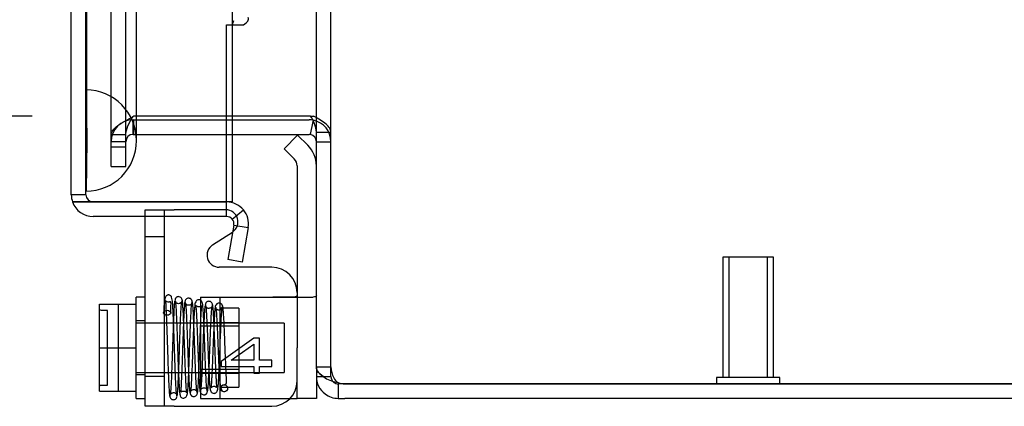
# Model space of a CAD drawing. Header units: inches. Extents: x 1 to 240, y -1 to 159.
# Tile 61 of 77: x 122.67 to 127.53, y 65.13 to 67.04. Entities that reach past the tile are written whole.
import ezdxf
from ezdxf.enums import TextEntityAlignment as Align
from ezdxf.lldxf.tags import DXFTag

# ---------------------------------------------------------------- set-up
doc = ezdxf.new("R2010")
doc.units = ezdxf.units.IN
doc.header["$MEASUREMENT"] = 0
for name, color, linetype in [('COM42667', 7, 'Continuous'), ('COM42780', 7, 'Continuous'), ('COM48601', 7, 'Continuous'), ('COM70220', 7, 'Continuous'), ('COM70726-3', 7, 'Continuous'), ('Default', 7, 'Continuous'), ('SCC19011', 7, 'Continuous'), ('SPR20265', 7, 'Continuous'), ('STD26258', 7, 'Continuous'), ('WAF25035', 7, 'Continuous')]:
    doc.layers.add(name, color=color, linetype=linetype)
doc.styles.add('SEACAD_Times_New_Roman', font='times.ttf')
tags = doc.linetypes.add('HIDDEN2', pattern=[0.1875, 0.125, -0.0625]).pattern_tags.tags
tags[6:7] = [DXFTag(74, 4), DXFTag(75, 0), DXFTag(340, '0'), DXFTag(46, 0.0), DXFTag(50, 0.0), DXFTag(44, 0.0), DXFTag(45, 0.0)]
tags[4:5] = [DXFTag(74, 4), DXFTag(75, 0), DXFTag(340, '0'), DXFTag(46, 0.0), DXFTag(50, 0.0), DXFTag(44, 0.0), DXFTag(45, 0.0)]
doc.dimstyles.new('HAMMOND_(STH_-_240x160)', dxfattribs={"dimtxt": 1, "dimasz": 1.25, "dimexe": 0.5, "dimexo": 0.5, "dimgap": 0.25, "dimtad": 0, "dimtih": 1, "dimtoh": 1, "dimlfac": 0.125, "dimzin": 0, "dimdsep": 46, "dimtxsty": 'SEACAD_Times_New_Roman', "dimblk1": '_SE_FILLED', "dimblk2": '_SE_FILLED', "dimsah": 1, "dimcen": 0.5, "dimadec": 0, "dimazin": 0, "dimtfac": 0.8, "dimtofl": 0, "dimtmove": 0, "dimatfit": 3, "dimfxl": 1, "dimtolj": 1, "dimtzin": 0, "dimarcsym": 0})

# ---------------------------------------------------------------- blocks, each defined once
blk = doc.blocks.new('SE9')
at = {"layer": 'COM42667', "color": 7, "linetype": 'HIDDEN2'}
for p, q in [((123.2847, 66.0676), (123.2847, 66.1011)), ((123.2847, 66.1011), (123.4277, 66.1011)), ((123.3797, 65.1311), (123.3797, 66.1011)), ((123.6832, 66.1011), (123.4277, 66.1011)), ((123.3797, 65.9671), (123.2847, 65.9671)), ((123.822, 65.4678), (123.6602, 65.3527)), ((123.8503, 65.4678), (123.822, 65.4678)), ((123.8503, 65.3585), (123.8503, 65.4678)), ((123.7094, 65.3585), (123.822, 65.4375)), ((123.822, 65.4375), (123.822, 65.3585)), ((123.6602, 65.3527), (123.6602, 65.3279)), ((123.822, 65.3585), (123.7094, 65.3585)), ((123.9102, 65.3585), (123.8503, 65.3585)), ((123.9102, 65.3279), (123.9102, 65.3585)), ((123.6602, 65.3279), (123.822, 65.3279)), ((123.822, 65.3279), (123.822, 65.2943)), ((123.8503, 65.2943), (123.8503, 65.3279)), ((123.8503, 65.3279), (123.9102, 65.3279)), ((123.2847, 65.2796), (123.3797, 65.2796)), ((123.822, 65.2943), (123.8503, 65.2943))]:
    blk.add_line(p, q, dxfattribs=at)
at = {"layer": 'COM42667', "color": 7, "linetype": 'Continuous'}
for p, q in [((123.2847, 65.1311), (123.2847, 66.0676)), ((123.6182, 65.9277), (123.7157, 65.9907)), ((123.9102, 65.8173), (123.6507, 65.8173)), ((123.4277, 65.1311), (123.2847, 65.1311)), ((123.4277, 65.1311), (123.9102, 65.1311))]:
    blk.add_line(p, q, dxfattribs=at)
at = {"layer": 'COM42667', "color": 7, "linetype": 'HIDDEN2'}
blk.add_arc((123.6832, 66.0411), 0.06, 302.8455, 90, dxfattribs=at)
at = {"layer": 'COM42667', "color": 7, "linetype": 'Continuous'}
for centre, radius, start, end in [((123.6507, 65.8773), 0.06, 122.8455, 270), ((123.9102, 65.6923), 0.125, 0, 90), ((123.9102, 65.2561), 0.125, 270, 0)]:
    blk.add_arc(centre, radius, start, end, dxfattribs=at)
at = {"layer": 'COM42780', "color": 7, "linetype": 'Continuous'}
for p, q in [((124.0379, 66.4698), (123.9707, 66.4027)), ((124.0379, 66.4698), (124.0883, 66.4194)), ((123.9707, 66.4027), (124.0211, 66.3523)), ((124.0352, 66.3183), (124.0352, 65.4201)), ((124.0352, 65.1701), (124.0352, 65.4201)), ((124.1302, 65.2766), (124.1302, 65.1701)), ((124.0009, 65.1701), (124.0352, 65.1701)), ((124.1302, 65.1701), (124.0352, 65.1701))]:
    blk.add_line(p, q, dxfattribs=at)
at = {"layer": 'COM42780', "color": 7, "linetype": 'HIDDEN2'}
for p, q in [((124.0362, 66.2848), (124.0352, 66.2848)), ((124.0362, 66.2848), (124.0362, 66.225)), ((124.0362, 66.225), (124.0352, 66.225)), ((124.0362, 66.225), (124.0362, 66.1967)), ((124.0362, 66.1967), (124.0352, 66.1967)), ((124.0362, 66.1967), (124.0362, 66.0348)), ((124.0362, 66.0841), (124.0352, 66.0841)), ((124.0362, 66.0348), (124.0352, 66.0348)), ((123.5582, 65.6701), (123.5582, 65.1701)), ((123.5582, 65.6701), (123.6446, 65.6701)), ((123.6446, 65.6701), (123.6987, 65.6703)), ((123.6446, 65.6701), (124.1147, 65.6701)), ((123.6532, 65.6701), (123.6532, 65.1701)), ((123.7482, 65.6151), (123.6532, 65.6151)), ((123.7482, 65.6151), (123.7482, 65.2251)), ((123.5582, 65.5451), (123.7482, 65.5451)), ((123.7482, 65.5266), (123.5582, 65.5266)), ((123.5582, 65.3136), (123.7482, 65.3136)), ((123.5582, 65.2951), (123.7482, 65.2951)), ((123.6532, 65.2251), (123.7482, 65.2251)), ((123.5582, 65.1701), (123.6987, 65.1701)), ((123.6987, 65.1701), (123.988, 65.1701)), ((123.988, 65.1701), (124.0009, 65.1701))]:
    blk.add_line(p, q, dxfattribs=at)
at = {"layer": 'COM42780', "color": 7, "linetype": 'Continuous'}
for radius in [0.143, 0.048]:
    blk.add_arc((123.9872, 66.3183), radius, 0, 45, dxfattribs=at)
at = {"layer": 'COM42780', "color": 7, "linetype": 'HIDDEN2'}
blk.add_ellipse((123.0299, 65.9201), major_axis=(14.3225, 0), ratio=0.017455, start_param=-1.524085, end_param=-1.503851, dxfattribs=at)
for points, knots in [([(123.988, 65.6706), (123.9944, 65.6706), (124.0005, 65.6707), (124.012, 65.6711), (124.0173, 65.6715), (124.026, 65.6726), (124.0294, 65.6734), (124.034, 65.6756), (124.0352, 65.677), (124.0352, 65.6786)], [0, 0, 0, 0, 0.25, 0.25, 0.5, 0.5, 0.75, 0.75, 1, 1, 1, 1]), ([(124.1302, 65.6786), (124.1302, 65.6756), (124.1289, 65.6735), (124.1238, 65.6707), (124.1199, 65.6701), (124.1147, 65.6701)], [0, 0, 0, 0, 0.5, 0.5, 1, 1, 1, 1])]:
    blk.add_open_spline(points, degree=3, knots=knots, dxfattribs=at)
at = {"layer": 'COM48601', "color": 7, "linetype": 'HIDDEN2'}
for p, q in [((123.7152, 93.777), (123.7152, 66.5632)), ((122.9922, 66.1756), (122.9922, 66.5751)), ((123.7152, 66.5451), (123.7152, 66.4731)), ((122.9922, 66.1756), (122.9202, 66.1756))]:
    blk.add_line(p, q, dxfattribs=at)
at = {"layer": 'COM48601', "color": 7, "linetype": 'Continuous'}
for p, q in [((122.9202, 66.1756), (122.9202, 86.9684)), ((123.6872, 66.1396), (123.6872, 67.0146)), ((123.6872, 67.0146), (123.7148, 67.0146)), ((123.7148, 67.0146), (123.7699, 67.0146)), ((123.7152, 66.5632), (123.7152, 66.5451)), ((123.7152, 66.4731), (123.7152, 66.1396)), ((122.9264, 66.1396), (123.0282, 66.1396)), ((123.0282, 66.1396), (122.9264, 66.1396)), ((123.6872, 66.1396), (123.0282, 66.1396)), ((123.0282, 66.1396), (123.6872, 66.1396)), ((123.7152, 66.1396), (123.6872, 66.1396)), ((123.6872, 66.0676), (123.6872, 66.1396)), ((123.7148, 66.0547), (123.7699, 66.101)), ((123.6872, 66.0676), (123.0282, 66.0676)), ((123.7226, 66.0253), (123.6927, 65.8553)), ((123.7226, 66.0253), (123.7936, 66.0128)), ((123.7936, 66.0128), (123.7636, 65.8428)), ((123.7636, 65.8428), (123.6927, 65.8553))]:
    blk.add_line(p, q, dxfattribs=at)
for centre, radius, start, end in [((123.6697, 67.0433), 0.0534, 327.5781, 351.6598), ((123.0282, 66.1756), 0.108, 180, 199.4712), ((123.0282, 66.1756), 0.108, 199.4712, 270), ((123.6872, 66.0316), 0.108, 40, 90), ((123.6872, 66.0316), 0.108, 350.0001, 39.9999), ((123.6872, 66.0316), 0.036, 40, 90), ((123.6872, 66.0316), 0.036, 350, 40)]:
    blk.add_arc(centre, radius, start, end, dxfattribs=at)
at = {"layer": 'COM48601', "color": 7, "linetype": 'HIDDEN2'}
blk.add_arc((123.0282, 66.1756), 0.036, 180, 270, dxfattribs=at)
at = {"layer": 'COM48601', "color": 7, "linetype": 'Continuous'}
blk.add_ellipse((123.0282, 66.1756), major_axis=(0.108, 0), ratio=0.997813, start_param=3.141593, end_param=3.48143, dxfattribs=at)
at = {"layer": 'COM48601', "color": 7, "linetype": 'HIDDEN2'}
blk.add_ellipse((123.0282, 66.1756), major_axis=(0.036, 0), ratio=0.997813, start_param=3.141593, end_param=4.712389, dxfattribs=at)
at = {"layer": 'COM48601', "color": 7, "linetype": 'Continuous'}
blk.add_open_spline([(123.7699, 67.0146), (123.78, 67.0206), (123.7875, 67.0265), (123.7956, 67.0383), (123.7963, 67.0442), (123.7936, 67.0501)], degree=3, knots=[0, 0, 0, 0, 0.5, 0.5, 1, 1, 1, 1], dxfattribs=at)
at = {"layer": 'COM70220', "color": 7, "linetype": 'HIDDEN2'}
for p, q in [((122.9922, 66.6926), (122.9922, 93.6476)), ((122.9932, 66.6926), (122.9932, 93.6476)), ((122.9942, 66.6926), (122.9942, 93.6476)), ((122.9962, 66.6926), (122.9962, 93.6476)), ((123.2422, 66.6926), (123.2422, 93.6476)), ((122.9922, 66.5751), (122.9922, 66.6926)), ((122.9932, 66.1936), (122.9932, 66.6926)), ((122.9932, 66.6916), (122.9942, 66.6916)), ((122.9942, 66.1936), (122.9942, 66.6926)), ((122.9942, 66.6916), (122.9962, 66.4426)), ((122.9962, 66.4426), (122.9962, 66.6926)), ((123.2422, 66.4426), (123.2422, 66.6926)), ((122.9962, 66.4426), (122.9942, 66.1936)), ((122.9942, 66.1936), (122.9932, 66.1936))]:
    blk.add_line(p, q, dxfattribs=at)
for start, end in [(0, 90), (270, 0)]:
    blk.add_arc((122.9922, 66.4426), 0.25, start, end, dxfattribs=at)
at = {"layer": 'COM70726-3', "color": 7, "linetype": 'HIDDEN2'}
for p, q in [((124.2022, 65.3251), (124.2022, 95.015)), ((123.1172, 66.4568), (123.1172, 93.8833)), ((123.1892, 66.4568), (123.1892, 93.8833)), ((123.2272, 66.5632), (123.2252, 66.5612)), ((123.6872, 66.5632), (123.2272, 66.5632)), ((124.1016, 66.5632), (124.1163, 66.5632)), ((123.2252, 66.5451), (123.2272, 66.5451)), ((123.2252, 66.4731), (123.2252, 66.5451)), ((123.2272, 66.5451), (123.2272, 66.4731)), ((123.2272, 66.5451), (123.6872, 66.5451)), ((124.1151, 66.5371), (124.1163, 66.5428)), ((123.1892, 66.4702), (123.1172, 66.4702)), ((123.2252, 66.4731), (123.2272, 66.4731)), ((123.2272, 66.4731), (123.6872, 66.4731)), ((124.1302, 66.4841), (124.2022, 66.4841)), ((123.1172, 66.4118), (123.1172, 66.4568)), ((123.1892, 66.4371), (123.1172, 66.4371)), ((123.1892, 66.4118), (123.1892, 66.4568)), ((124.1302, 66.4371), (124.2022, 66.4371)), ((123.1172, 66.3919), (123.1172, 66.4118)), ((123.1172, 66.4118), (123.1892, 66.4118)), ((123.1172, 66.3151), (123.1172, 66.3919)), ((123.1892, 66.3919), (123.1892, 66.4118)), ((123.1892, 66.3151), (123.1892, 66.3919)), ((123.1172, 66.3151), (123.1892, 66.3151)), ((124.1302, 65.3251), (124.2022, 65.3251)), ((124.2022, 65.2781), (124.2022, 65.3251)), ((124.1643, 65.2781), (124.2022, 65.2781))]:
    blk.add_line(p, q, dxfattribs=at)
at = {"layer": 'COM70726-3', "color": 7, "linetype": 'Continuous'}
for p, q in [((124.1302, 65.3251), (124.1302, 67.661)), ((124.0942, 66.5632), (123.6872, 66.5632)), ((124.1016, 66.5632), (124.0942, 66.5632)), ((123.6872, 66.5451), (124.0942, 66.5451)), ((124.1016, 66.4723), (124.1151, 66.5371)), ((123.6872, 66.4731), (124.0942, 66.4731)), ((124.1302, 65.3251), (124.1302, 65.2781)), ((124.1302, 65.2781), (124.1643, 65.2781)), ((124.2382, 65.2421), (124.2382, 65.1701)), ((124.2715, 65.2421), (124.2382, 65.2421)), ((124.2715, 65.2422), (132.0222, 65.2422)), ((132.0222, 65.2421), (124.2715, 65.2421)), ((124.2382, 65.1701), (124.2715, 65.1701)), ((132.0222, 65.1701), (124.2715, 65.1701))]:
    blk.add_line(p, q, dxfattribs=at)
for centre, radius, start, end in [((123.9794, 66.4742), 0.1511, 3.7357, 36.0605), ((124.0942, 66.4371), 0.108, 78.1804, 90), ((124.0942, 66.4371), 0.036, 78.1804, 90), ((124.0942, 66.4371), 0.036, 0.0001, 78.1803), ((124.2382, 65.2781), 0.108, 180, 233.0094), ((124.2652, 65.4236), 0.1777, 238.8374, 261.2659), ((124.2382, 65.2781), 0.036, 233.0094, 270), ((124.2715, 65.3422), 0.1, 250.5543, 270), ((124.2382, 65.2781), 0.108, 233.0094, 270)]:
    blk.add_arc(centre, radius, start, end, dxfattribs=at)
at = {"layer": 'COM70726-3', "color": 7, "linetype": 'HIDDEN2'}
for centre, radius, start, end in [((123.2252, 66.4371), 0.108, 90, 180), ((124.0942, 66.4371), 0.108, 0, 78.1804), ((123.2252, 66.4371), 0.036, 90, 180), ((124.3214, 65.3282), 0.1193, 181.5142, 208.4277), ((124.2382, 65.2781), 0.036, 180, 233.0094), ((124.2654, 65.2946), 0.0541, 205.3564, 239.7725)]:
    blk.add_arc(centre, radius, start, end, dxfattribs=at)
for points, knots in [([(123.1172, 66.4702), (123.1172, 66.4778), (123.12, 66.4854), (123.1308, 66.5005), (123.1388, 66.5081), (123.1588, 66.5233), (123.1708, 66.5309), (123.1969, 66.546), (123.2111, 66.5536), (123.2252, 66.5612)], [0, 0, 0, 0, 0.25, 0.25, 0.5, 0.5, 0.75, 0.75, 1, 1, 1, 1]), ([(123.1892, 66.4702), (123.1892, 66.4854), (123.1931, 66.5005), (123.2064, 66.5309), (123.2158, 66.546), (123.2252, 66.5612)], [0, 0, 0, 0, 0.5, 0.5, 1, 1, 1, 1]), ([(124.2022, 66.4841), (124.2022, 66.4907), (124.2001, 66.4973), (124.1919, 66.5105), (124.1858, 66.517), (124.1703, 66.5302), (124.1609, 66.5368), (124.1399, 66.55), (124.1283, 66.5566), (124.1163, 66.5632)], [0, 0, 0, 0, 0.25, 0.25, 0.5, 0.5, 0.75, 0.75, 1, 1, 1, 1]), ([(124.1302, 65.3251), (124.1302, 65.3162), (124.1341, 65.3072), (124.149, 65.2893), (124.1599, 65.2804), (124.1732, 65.2715)], [0, 0, 0, 0, 0.5, 0.5, 1, 1, 1, 1])]:
    blk.add_open_spline(points, degree=3, knots=knots, dxfattribs=at)
at = {"layer": 'COM70726-3', "color": 7, "linetype": 'Continuous'}
blk.add_open_spline([(124.1732, 65.2715), (124.1599, 65.2804), (124.149, 65.2893), (124.1341, 65.3072), (124.1302, 65.3162), (124.1302, 65.3251)], degree=3, knots=[0, 0, 0, 0, 0.5, 0.5, 1, 1, 1, 1], dxfattribs=at)
at = {"layer": 'SCC19011', "color": 7, "linetype": 'Continuous'}
for p, q in [((123.0587, 65.6351), (123.2397, 65.6351)), ((123.0587, 65.4201), (123.0587, 65.6351)), ((123.0587, 65.4201), (123.2397, 65.4201)), ((123.0587, 65.2051), (123.0587, 65.4201)), ((123.0587, 65.2051), (123.2397, 65.2051))]:
    blk.add_line(p, q, dxfattribs=at)
at = {"layer": 'SCC19011', "color": 7, "linetype": 'HIDDEN2'}
for p, q in [((123.0987, 65.6045), (123.0687, 65.6045)), ((123.0987, 65.2357), (123.0987, 65.6045)), ((123.1537, 65.2051), (123.1537, 65.6351)), ((123.9717, 65.5421), (123.2397, 65.5421)), ((123.9717, 65.5421), (123.9717, 65.2981)), ((123.2397, 65.2981), (123.9717, 65.2981)), ((123.0687, 65.2357), (123.0987, 65.2357))]:
    blk.add_line(p, q, dxfattribs=at)
for points in [[(123.0687, 65.6045), (123.066, 65.6045), (123.0634, 65.6056), (123.0598, 65.6093), (123.0587, 65.612), (123.0587, 65.6146)], [(123.0587, 65.2255), (123.0587, 65.2282), (123.0598, 65.2308), (123.0634, 65.2346), (123.066, 65.2357), (123.0687, 65.2357)]]:
    blk.add_open_spline(points, degree=3, knots=[0, 0, 0, 0, 0.5, 0.5, 1, 1, 1, 1], dxfattribs=at)
at = {"layer": 'SPR20265', "color": 7, "linetype": 'HIDDEN2'}
blk.add_circle((123.6747, 65.2201), 0.0175, dxfattribs=at)
blk.add_ellipse((123.3934, 65.5926), major_axis=(-0.0175, 0), ratio=0.707107, dxfattribs=at)
for points, knots in [([(123.4416, 65.1829), (123.441, 65.1851), (123.4399, 65.1893), (123.4381, 65.2105), (123.4365, 65.2383), (123.435, 65.2705), (123.4337, 65.3044), (123.4321, 65.3466), (123.4306, 65.3938), (123.4289, 65.443), (123.4275, 65.4874), (123.4258, 65.5336), (123.4238, 65.5831), (123.4219, 65.6203), (123.4202, 65.6433), (123.4188, 65.6585), (123.4157, 65.669), (123.415, 65.6734), (123.4085, 65.6784), (123.404, 65.6803), (123.3994, 65.6807), (123.3949, 65.6799), (123.3904, 65.6778), (123.3855, 65.6719), (123.3813, 65.6585), (123.3781, 65.6335), (123.3767, 65.6091), (123.376, 65.593)], [0, 0, 0, 0, 0.058886, 0.113754, 0.164586, 0.211327, 0.253958, 0.292457, 0.356882, 0.40463, 0.446661, 0.498039, 0.559019, 0.629755, 0.667415, 0.700106, 0.748724, 0.77491, 0.780813, 0.787745, 0.796421, 0.802106, 0.810897, 0.838544, 0.879537, 0.933478, 1, 1, 1, 1]), ([(123.4109, 65.5922), (123.4117, 65.6065), (123.4126, 65.6275), (123.4127, 65.6434), (123.4105, 65.6474), (123.407, 65.6466), (123.4016, 65.6454), (123.3951, 65.6457), (123.3907, 65.648), (123.3887, 65.6495), (123.3859, 65.652), (123.3854, 65.6522), (123.3856, 65.645), (123.3866, 65.6301), (123.3878, 65.6074), (123.3894, 65.5715), (123.3912, 65.5244), (123.3927, 65.4803), (123.3941, 65.4369), (123.3958, 65.3879), (123.3973, 65.3407), (123.3989, 65.299), (123.4002, 65.2659), (123.4017, 65.2345), (123.4032, 65.2075), (123.405, 65.1867), (123.4061, 65.1824), (123.4068, 65.1801)], [0, 0, 0, 0, 0.068755, 0.122063, 0.160475, 0.184858, 0.19218, 0.20504, 0.211292, 0.21409, 0.217964, 0.246599, 0.29792, 0.332351, 0.36993, 0.438399, 0.497716, 0.547673, 0.588909, 0.638859, 0.704906, 0.744034, 0.787187, 0.834371, 0.885581, 0.940789, 1, 1, 1, 1]), ([(123.4307, 65.6523), (123.4299, 65.6478), (123.4283, 65.6317), (123.4262, 65.5947), (123.4244, 65.5521), (123.4228, 65.51), (123.4214, 65.4716), (123.4203, 65.4392), (123.4194, 65.4121), (123.4186, 65.3862), (123.4176, 65.3568), (123.4163, 65.322), (123.4149, 65.2836), (123.4132, 65.2448), (123.4113, 65.2103), (123.4099, 65.1945), (123.4092, 65.1899)], [0.0973841, 0.0973841, 0.0973841, 0.0973841, 0.185449, 0.2641987, 0.3336814, 0.3938522, 0.4447346, 0.486325, 0.5186306, 0.547929, 0.5858766, 0.6327184, 0.688461, 0.7530945, 0.8265759, 0.9088675, 0.9088675, 0.9088675, 0.9088675]), ([(123.4686, 65.6513), (123.4682, 65.6549), (123.4673, 65.6606), (123.4615, 65.6684), (123.4542, 65.6721), (123.4473, 65.6727), (123.4415, 65.6708), (123.4379, 65.668), (123.4357, 65.6656), (123.4341, 65.663), (123.433, 65.6603), (123.4324, 65.6575), (123.4324, 65.656), (123.4324, 65.6551)], [0, 0, 0, 0, 0.188415, 0.363228, 0.51473, 0.638547, 0.747394, 0.797104, 0.843325, 0.886161, 0.926011, 0.96361, 1, 1, 1, 1]), ([(123.4331, 65.6525), (123.4337, 65.6499), (123.4345, 65.6454), (123.4364, 65.6247), (123.4384, 65.5888), (123.4406, 65.5354), (123.4425, 65.483), (123.4441, 65.4369), (123.4454, 65.3992), (123.4465, 65.3669), (123.4476, 65.3355), (123.4489, 65.3021), (123.4504, 65.2675), (123.4521, 65.2347), (123.4539, 65.2088), (123.4556, 65.1923), (123.4583, 65.1828), (123.4598, 65.1784), (123.4674, 65.172), (123.4753, 65.1707), (123.4832, 65.1735), (123.4901, 65.1801), (123.4933, 65.1897), (123.495, 65.2028), (123.4972, 65.2303), (123.4991, 65.2703), (123.5009, 65.3127), (123.5024, 65.3544), (123.5042, 65.4053), (123.5062, 65.4633), (123.5084, 65.5247), (123.5109, 65.5825), (123.513, 65.6196), (123.5149, 65.6392), (123.5158, 65.643), (123.5164, 65.645)], [0, 0, 0, 0, 0.030535, 0.059405, 0.111974, 0.15791, 0.197235, 0.229914, 0.255949, 0.276523, 0.299074, 0.324905, 0.354038, 0.386523, 0.421968, 0.452322, 0.474601, 0.488811, 0.496452, 0.508992, 0.518013, 0.527439, 0.546664, 0.567186, 0.610887, 0.658299, 0.685271, 0.716798, 0.752855, 0.793424, 0.83844, 0.887864, 0.941665, 0.970292, 1, 1, 1, 1]), ([(123.4674, 65.6551), (123.4673, 65.6537), (123.4671, 65.6512), (123.4656, 65.6472), (123.4634, 65.6437), (123.4603, 65.6409), (123.4569, 65.6389), (123.4523, 65.6374), (123.4466, 65.6373), (123.4404, 65.6396), (123.4359, 65.6436), (123.4336, 65.6483), (123.4336, 65.6502), (123.4336, 65.6513)], [0, 0, 0, 0, 0.057828, 0.117981, 0.179096, 0.239678, 0.298465, 0.35472, 0.462169, 0.58034, 0.709431, 0.848684, 1, 1, 1, 1]), ([(123.444, 65.1867), (123.4448, 65.1917), (123.4462, 65.208), (123.4481, 65.2434), (123.4498, 65.2828), (123.4513, 65.3216), (123.4526, 65.3567), (123.4536, 65.3861), (123.4544, 65.4121), (123.4553, 65.4391), (123.4564, 65.4715), (123.4578, 65.5096), (123.4593, 65.5512), (123.4611, 65.5928), (123.4632, 65.6287), (123.4646, 65.6438), (123.4654, 65.6479)], [0.0927332, 0.0927332, 0.0927332, 0.0927332, 0.1761712, 0.2504479, 0.3156064, 0.371681, 0.418724, 0.4567876, 0.486152, 0.5185085, 0.5601176, 0.6109353, 0.6708861, 0.7398977, 0.8178183, 0.9045709, 0.9045709, 0.9045709, 0.9045709]), ([(123.4815, 65.6477), (123.4809, 65.6455), (123.48, 65.6416), (123.4782, 65.6222), (123.4761, 65.5873), (123.4739, 65.536), (123.472, 65.4848), (123.4704, 65.4395), (123.4691, 65.4024), (123.468, 65.3702), (123.4668, 65.339), (123.4656, 65.3057), (123.4642, 65.2717), (123.4627, 65.2398), (123.4614, 65.2158), (123.4602, 65.203), (123.4609, 65.1998), (123.4612, 65.2006), (123.469, 65.2062), (123.4776, 65.2069), (123.4846, 65.2039), (123.489, 65.2002), (123.4892, 65.2013), (123.4885, 65.2116), (123.4873, 65.2303), (123.4858, 65.2581), (123.4846, 65.2852), (123.4832, 65.3193), (123.4817, 65.3619), (123.4799, 65.4132), (123.478, 65.4713), (123.4758, 65.5322), (123.4734, 65.5901), (123.4713, 65.6271), (123.4694, 65.6478), (123.4686, 65.6524), (123.468, 65.6549)], [0, 0, 0, 0, 0.030222, 0.058813, 0.11093, 0.156534, 0.195616, 0.228164, 0.254139, 0.274705, 0.297423, 0.323615, 0.353246, 0.386243, 0.422024, 0.452049, 0.473417, 0.486403, 0.493845, 0.506089, 0.514063, 0.522411, 0.54085, 0.561347, 0.605177, 0.628563, 0.653039, 0.68107, 0.713444, 0.750156, 0.791241, 0.836734, 0.88662, 0.940966, 0.969918, 1, 1, 1, 1]), ([(123.5171, 65.6473), (123.517, 65.6487), (123.5168, 65.6513), (123.5153, 65.6552), (123.513, 65.6587), (123.5099, 65.6615), (123.5064, 65.6634), (123.5016, 65.6648), (123.4957, 65.6646), (123.4893, 65.6617), (123.4843, 65.6566), (123.4815, 65.6502), (123.481, 65.6465), (123.4808, 65.6443)], [0, 0, 0, 0, 0.057064, 0.117028, 0.178564, 0.240253, 0.300887, 0.359706, 0.473677, 0.597633, 0.728878, 0.863282, 1, 1, 1, 1]), ([(123.5158, 65.6443), (123.5157, 65.6419), (123.5152, 65.6382), (123.51, 65.6321), (123.5031, 65.6294), (123.4964, 65.6295), (123.4901, 65.632), (123.4853, 65.6365), (123.483, 65.6411), (123.4822, 65.6448), (123.4821, 65.6464), (123.4821, 65.6473)], [0, 0, 0, 0, 0.185334, 0.353361, 0.498143, 0.618697, 0.730532, 0.833218, 0.922973, 0.962918, 1, 1, 1, 1]), ([(123.4823, 65.644), (123.4829, 65.6439), (123.4842, 65.6418), (123.4863, 65.6197), (123.4883, 65.5845), (123.4901, 65.5443), (123.4917, 65.504), (123.493, 65.4673), (123.4941, 65.4363), (123.495, 65.4105), (123.4959, 65.3859), (123.4969, 65.3582), (123.4981, 65.3254), (123.4996, 65.2891), (123.5013, 65.2521), (123.5033, 65.2196), (123.5054, 65.1979), (123.5068, 65.1954), (123.5075, 65.195)], [0.0263062, 0.0263062, 0.0263062, 0.0263062, 0.0964144, 0.1837941, 0.2621751, 0.3314697, 0.3916489, 0.4426991, 0.4846088, 0.5173425, 0.5463997, 0.5840634, 0.630763, 0.6865267, 0.7513324, 0.8251609, 0.9080575, 0.9827694, 0.9827694, 0.9827694, 0.9827694]), ([(123.5911, 65.2076), (123.5905, 65.2101), (123.5896, 65.2146), (123.5878, 65.2349), (123.5857, 65.2702), (123.5834, 65.321), (123.5815, 65.3708), (123.5799, 65.4139), (123.5786, 65.449), (123.5775, 65.4793), (123.5764, 65.509), (123.5751, 65.5405), (123.5736, 65.5725), (123.5718, 65.6024), (123.57, 65.6248), (123.5682, 65.6388), (123.5656, 65.6467), (123.5634, 65.6513), (123.5546, 65.6574), (123.5436, 65.6574), (123.5294, 65.6433), (123.5301, 65.6269), (123.5266, 65.5949), (123.5249, 65.5556), (123.5232, 65.5139), (123.5216, 65.4731), (123.5198, 65.424), (123.5178, 65.3685), (123.5156, 65.3105), (123.5132, 65.2559), (123.5111, 65.2219), (123.5092, 65.2039), (123.5084, 65.2005), (123.5078, 65.1987)], [0, 0, 0, 0, 0.030201, 0.058768, 0.1108, 0.156226, 0.194981, 0.227009, 0.252235, 0.272673, 0.295591, 0.321665, 0.350958, 0.383519, 0.418097, 0.446454, 0.467135, 0.480122, 0.488714, 0.50385, 0.523249, 0.563385, 0.607116, 0.65456, 0.682023, 0.713983, 0.750415, 0.791329, 0.836739, 0.886604, 0.940955, 0.969916, 1, 1, 1, 1]), ([(123.542, 65.1998), (123.5414, 65.2), (123.5402, 65.2021), (123.5382, 65.2222), (123.5363, 65.2537), (123.5346, 65.29), (123.5331, 65.3258), (123.5319, 65.3584), (123.5309, 65.3859), (123.53, 65.4105), (123.5291, 65.4363), (123.528, 65.4674), (123.5267, 65.5044), (123.5251, 65.5451), (123.5232, 65.5861), (123.5211, 65.6224), (123.5189, 65.6462), (123.5175, 65.6487), (123.5168, 65.6489)], [0.0214583, 0.0214583, 0.0214583, 0.0214583, 0.0900776, 0.171679, 0.2446441, 0.3089055, 0.3643544, 0.4108884, 0.4484727, 0.4774941, 0.5102117, 0.5521498, 0.6033253, 0.663792, 0.7336191, 0.8128873, 0.901623, 0.9779387, 0.9779387, 0.9779387, 0.9779387]), ([(123.6181, 65.6302), (123.6177, 65.6334), (123.6168, 65.6389), (123.611, 65.646), (123.6037, 65.6492), (123.5967, 65.6495), (123.5902, 65.647), (123.5852, 65.6426), (123.5823, 65.637), (123.582, 65.6335), (123.5818, 65.6316)], [0, 0, 0, 0, 0.159811, 0.317961, 0.462729, 0.589122, 0.709493, 0.821101, 0.918775, 1, 1, 1, 1]), ([(123.6667, 65.6236), (123.6667, 65.6245), (123.6667, 65.626), (123.6662, 65.6287), (123.6651, 65.6315), (123.6635, 65.6341), (123.6613, 65.6365), (123.6586, 65.6385), (123.6555, 65.64), (123.6509, 65.641), (123.6448, 65.6404), (123.6375, 65.6363), (123.6316, 65.628), (123.6307, 65.6219), (123.6302, 65.618)], [0, 0, 0, 0, 0.03766, 0.074985, 0.113343, 0.153894, 0.197472, 0.244568, 0.295414, 0.35009, 0.473116, 0.626338, 0.805115, 1, 1, 1, 1]), ([(123.5427, 65.1959), (123.5433, 65.1978), (123.5441, 65.2014), (123.546, 65.2192), (123.548, 65.2511), (123.5502, 65.2997), (123.5521, 65.3483), (123.5537, 65.3918), (123.555, 65.4278), (123.5561, 65.4586), (123.5572, 65.4883), (123.5584, 65.52), (123.5598, 65.553), (123.5612, 65.5843), (123.5627, 65.6093), (123.5638, 65.624), (123.5639, 65.6288), (123.5629, 65.6281), (123.5606, 65.6259), (123.5559, 65.6227), (123.5497, 65.6214), (123.5422, 65.6231), (123.5379, 65.626), (123.5342, 65.6295), (123.5359, 65.6223), (123.5369, 65.6007), (123.5391, 65.5638), (123.5408, 65.5241), (123.5423, 65.4848), (123.5441, 65.4369), (123.5461, 65.3822), (123.5483, 65.3241), (123.5507, 65.2688), (123.5529, 65.2324), (123.5547, 65.2122), (123.5556, 65.2076), (123.5562, 65.2051)], [0, 0, 0, 0, 0.030563, 0.059462, 0.112122, 0.158231, 0.19786, 0.231012, 0.257723, 0.278578, 0.30082, 0.326606, 0.355864, 0.388533, 0.424473, 0.456436, 0.479543, 0.49409, 0.498395, 0.50165, 0.512269, 0.519777, 0.527789, 0.536297, 0.565706, 0.609329, 0.656857, 0.684377, 0.716297, 0.752613, 0.793333, 0.838416, 0.887856, 0.941654, 0.970281, 1, 1, 1, 1]), ([(123.5802, 65.6261), (123.5794, 65.6213), (123.578, 65.6061), (123.576, 65.5738), (123.5743, 65.5377), (123.5728, 65.5025), (123.5716, 65.471), (123.5706, 65.4446), (123.5697, 65.4212), (123.5688, 65.3968), (123.5677, 65.3676), (123.5664, 65.3332), (123.5648, 65.2959), (123.563, 65.2591), (123.561, 65.2275), (123.5596, 65.2143), (123.5589, 65.211)], [0.0919733, 0.0919733, 0.0919733, 0.0919733, 0.1749173, 0.2487968, 0.3136529, 0.3694659, 0.4162057, 0.4538991, 0.4829799, 0.5157574, 0.5577116, 0.6087994, 0.6689953, 0.7382724, 0.8165868, 0.9038254, 0.9038254, 0.9038254, 0.9038254]), ([(123.5826, 65.6299), (123.5831, 65.6287), (123.584, 65.6264), (123.5858, 65.6111), (123.5878, 65.5823), (123.5901, 65.5369), (123.592, 65.4912), (123.5935, 65.4504), (123.5948, 65.4165), (123.596, 65.3868), (123.5971, 65.3572), (123.5984, 65.3248), (123.6, 65.2906), (123.6018, 65.2576), (123.6037, 65.2315), (123.6057, 65.2149), (123.608, 65.2061), (123.6102, 65.2019), (123.6133, 65.1988), (123.6182, 65.1956), (123.624, 65.1943), (123.6314, 65.1958), (123.6381, 65.2003), (123.6419, 65.2074), (123.6441, 65.2174), (123.6466, 65.2399), (123.6485, 65.2733), (123.6502, 65.3095), (123.6518, 65.3456), (123.6536, 65.3906), (123.6556, 65.4429), (123.6578, 65.4996), (123.6603, 65.5539), (123.663, 65.6007), (123.6647, 65.6131), (123.6658, 65.6198)], [0, 0, 0, 0, 0.030464, 0.059273, 0.111733, 0.157579, 0.196823, 0.229419, 0.255371, 0.275981, 0.299121, 0.326112, 0.356987, 0.391797, 0.430051, 0.462537, 0.486047, 0.500567, 0.504587, 0.50775, 0.517183, 0.523534, 0.530723, 0.547563, 0.568029, 0.611848, 0.659236, 0.686085, 0.717503, 0.753468, 0.793956, 0.838898, 0.888255, 0.941986, 1, 1, 1, 1]), ([(123.6168, 65.6316), (123.6167, 65.6301), (123.6166, 65.6277), (123.6152, 65.6238), (123.613, 65.6203), (123.6091, 65.6167), (123.6033, 65.6142), (123.5965, 65.6141), (123.5904, 65.6165), (123.5858, 65.6207), (123.5833, 65.6259), (123.5832, 65.6286), (123.5831, 65.6302)], [0, 0, 0, 0, 0.067072, 0.136537, 0.206748, 0.275983, 0.405419, 0.522779, 0.643733, 0.765986, 0.885184, 1, 1, 1, 1]), ([(123.5935, 65.2058), (123.5943, 65.2096), (123.5958, 65.2239), (123.5979, 65.2568), (123.5998, 65.2947), (123.6014, 65.3327), (123.6027, 65.3674), (123.6038, 65.3968), (123.6047, 65.4212), (123.6056, 65.4446), (123.6066, 65.4709), (123.6078, 65.5022), (123.6093, 65.5369), (123.611, 65.5724), (123.6129, 65.6037), (123.6143, 65.6183), (123.615, 65.6227)], [0.0986552, 0.0986552, 0.0986552, 0.0986552, 0.1875625, 0.2669227, 0.3367819, 0.397247, 0.4484038, 0.4903163, 0.523012, 0.5519952, 0.5895289, 0.6360053, 0.6913911, 0.7555815, 0.8284727, 0.9099998, 0.9099998, 0.9099998, 0.9099998]), ([(123.6309, 65.6223), (123.6303, 65.6193), (123.6294, 65.6141), (123.6276, 65.5935), (123.6255, 65.559), (123.6233, 65.5104), (123.6214, 65.4631), (123.6198, 65.422), (123.6185, 65.3888), (123.6174, 65.3606), (123.6163, 65.3339), (123.6151, 65.3064), (123.6138, 65.2791), (123.6124, 65.254), (123.6112, 65.2352), (123.6103, 65.2254), (123.6108, 65.2231), (123.6118, 65.2247), (123.62, 65.2302), (123.6307, 65.2306), (123.6393, 65.2243), (123.6389, 65.2271), (123.638, 65.2394), (123.6367, 65.2588), (123.6352, 65.286), (123.634, 65.3118), (123.6327, 65.3438), (123.6311, 65.3831), (123.6293, 65.4297), (123.6274, 65.4815), (123.6252, 65.5348), (123.6228, 65.5841), (123.6207, 65.6141), (123.6188, 65.6295), (123.6179, 65.6319), (123.6174, 65.6333)], [0, 0, 0, 0, 0.03024, 0.058844, 0.110982, 0.156603, 0.195687, 0.228224, 0.254177, 0.274675, 0.296836, 0.321847, 0.349679, 0.380262, 0.413021, 0.440531, 0.460464, 0.473122, 0.481895, 0.498753, 0.519767, 0.539785, 0.560315, 0.604197, 0.627603, 0.652113, 0.680195, 0.712627, 0.749408, 0.790576, 0.836178, 0.886206, 0.940732, 0.969795, 1, 1, 1, 1]), ([(123.6652, 65.618), (123.6653, 65.6172), (123.6653, 65.6158), (123.6632, 65.6117), (123.6588, 65.6079), (123.6526, 65.6057), (123.6469, 65.6059), (123.6422, 65.6074), (123.6388, 65.6094), (123.6358, 65.6122), (123.6335, 65.6157), (123.632, 65.6197), (123.6318, 65.6222), (123.6318, 65.6236)], [0, 0, 0, 0, 0.162855, 0.308329, 0.439048, 0.555518, 0.659163, 0.712922, 0.769029, 0.82693, 0.885551, 0.943608, 1, 1, 1, 1]), ([(123.6327, 65.6197), (123.6328, 65.6197), (123.6333, 65.6198), (123.6346, 65.6157), (123.6367, 65.5947), (123.639, 65.5554), (123.641, 65.5117), (123.6427, 65.4704), (123.6441, 65.4355), (123.6453, 65.4059), (123.6468, 65.3672), (123.6485, 65.3267), (123.6505, 65.2874), (123.6528, 65.2507), (123.656, 65.2222), (123.6667, 65.2043), (123.6733, 65.2032), (123.6772, 65.2027)], [0.0512867, 0.0512867, 0.0512867, 0.0512867, 0.0584295, 0.1138375, 0.2151679, 0.3043854, 0.381252, 0.4456911, 0.4975918, 0.5372885, 0.5766415, 0.6703859, 0.7252145, 0.784444, 0.8967299, 0.9497581, 1, 1, 1, 1]), ([(123.6721, 65.2374), (123.6761, 65.238), (123.6821, 65.2395), (123.6871, 65.2445), (123.6871, 65.2548), (123.6862, 65.2719), (123.6852, 65.2924), (123.684, 65.3169), (123.683, 65.3392), (123.6818, 65.3678), (123.6803, 65.4047), (123.6785, 65.4494), (123.6765, 65.4999), (123.6741, 65.5517), (123.672, 65.5887), (123.6701, 65.6114), (123.6685, 65.6236), (123.6673, 65.6279), (123.6666, 65.6279), (123.6665, 65.6278)], [0, 0, 0, 0, 0.0696197, 0.1260031, 0.168106, 0.2019864, 0.2683242, 0.3008062, 0.3363059, 0.3819497, 0.4379972, 0.5045348, 0.5816916, 0.6695292, 0.7682625, 0.821951, 0.878445, 0.9377765, 0.955693, 0.955693, 0.955693, 0.955693]), ([(123.5084, 65.1992), (123.5085, 65.2016), (123.509, 65.2056), (123.5143, 65.2117), (123.5212, 65.2144), (123.5279, 65.2144), (123.5342, 65.2119), (123.5389, 65.2074), (123.5416, 65.202), (123.5419, 65.1985), (123.5421, 65.1966)], [0, 0, 0, 0, 0.179106, 0.344045, 0.488033, 0.609539, 0.723855, 0.829732, 0.92237, 1, 1, 1, 1]), ([(123.5555, 65.2089), (123.5559, 65.2055), (123.5567, 65.2001), (123.5618, 65.1924), (123.5687, 65.1882), (123.5746, 65.1872), (123.5793, 65.1879), (123.5825, 65.1891), (123.5854, 65.1909), (123.5879, 65.1933), (123.5898, 65.196), (123.5911, 65.1989), (123.5918, 65.2019), (123.5919, 65.2037), (123.5919, 65.2047)], [0, 0, 0, 0, 0.179696, 0.347726, 0.496425, 0.619744, 0.675627, 0.729219, 0.780424, 0.829098, 0.875163, 0.918716, 0.960114, 1, 1, 1, 1]), ([(123.5569, 65.2047), (123.5569, 65.2055), (123.557, 65.207), (123.5577, 65.2097), (123.5587, 65.2124), (123.5603, 65.215), (123.5624, 65.2175), (123.5659, 65.2203), (123.5714, 65.2225), (123.578, 65.2226), (123.5849, 65.2201), (123.59, 65.2143), (123.5904, 65.211), (123.5905, 65.2089)], [0, 0, 0, 0, 0.038509, 0.078114, 0.119898, 0.164481, 0.21204, 0.262415, 0.369764, 0.488173, 0.633368, 0.805352, 1, 1, 1, 1]), ([(123.4061, 65.183), (123.4066, 65.1797), (123.4074, 65.1743), (123.4132, 65.1671), (123.4205, 65.1638), (123.4275, 65.1635), (123.434, 65.1658), (123.4389, 65.1703), (123.4418, 65.1758), (123.4422, 65.1793), (123.4423, 65.1812)], [0, 0, 0, 0, 0.167201, 0.329893, 0.476988, 0.603506, 0.721843, 0.829916, 0.923204, 1, 1, 1, 1]), ([(123.4073, 65.1812), (123.4074, 65.1826), (123.4076, 65.1851), (123.409, 65.1891), (123.4112, 65.1925), (123.4142, 65.1953), (123.4176, 65.1973), (123.4221, 65.1987), (123.4278, 65.1988), (123.434, 65.1964), (123.4386, 65.1922), (123.441, 65.1871), (123.4411, 65.1845), (123.4411, 65.183)], [0, 0, 0, 0, 0.063603, 0.12996, 0.197413, 0.264238, 0.328963, 0.390606, 0.506022, 0.626998, 0.751605, 0.876153, 1, 1, 1, 1]), ([(123.5071, 65.1966), (123.5072, 65.1952), (123.5074, 65.1926), (123.5089, 65.1887), (123.5112, 65.1852), (123.5143, 65.1824), (123.5178, 65.1805), (123.5226, 65.1791), (123.5285, 65.1792), (123.5349, 65.1821), (123.5399, 65.1871), (123.5427, 65.1933), (123.5432, 65.197), (123.5434, 65.1992)], [0, 0, 0, 0, 0.058448, 0.119991, 0.183216, 0.246619, 0.308903, 0.369213, 0.48528, 0.60971, 0.739485, 0.870031, 1, 1, 1, 1])]:
    blk.add_open_spline(points, degree=3, knots=knots, dxfattribs=at)
for points in [[(123.4333, 65.6565), (123.433, 65.6567), (123.4328, 65.6569), (123.4325, 65.6568)], [(123.467, 65.6515), (123.4672, 65.6514), (123.4675, 65.6511), (123.4678, 65.6508)], [(123.617, 65.6291), (123.6171, 65.6292), (123.6172, 65.6293), (123.6173, 65.6293)], [(123.5574, 65.2085), (123.5571, 65.2087), (123.5568, 65.2092), (123.5565, 65.2098)], [(123.5908, 65.203), (123.5911, 65.2027), (123.5914, 65.2024), (123.5917, 65.2024)], [(123.4073, 65.1838), (123.4071, 65.1837), (123.407, 65.1836), (123.4068, 65.1836)], [(123.4416, 65.1794), (123.4417, 65.1795), (123.4418, 65.1796), (123.4419, 65.1797)]]:
    blk.add_open_spline(points, degree=3, dxfattribs=at)
at = {"layer": 'STD26258', "color": 7, "linetype": 'HIDDEN2'}
for p, q in [((126.3872, 65.8671), (126.1372, 65.8671)), ((126.1372, 65.8671), (126.1372, 65.2733)), ((126.1678, 65.8671), (126.1678, 65.2733)), ((126.3565, 65.8671), (126.3565, 65.2733)), ((126.3872, 65.2733), (126.3872, 65.8671)), ((126.4184, 65.2733), (126.1059, 65.2733)), ((126.1059, 65.2733), (126.1059, 65.2422)), ((126.4184, 65.2422), (126.4184, 65.2733))]:
    blk.add_line(p, q, dxfattribs=at)
at = {"layer": 'STD26258', "color": 7, "linetype": 'Continuous'}
for p, q in [((126.1059, 65.2422), (126.1059, 65.2421)), ((126.4184, 65.2421), (126.4184, 65.2422))]:
    blk.add_line(p, q, dxfattribs=at)
at = {"layer": 'WAF25035', "color": 7, "linetype": 'Continuous'}
for p, q in [((123.2397, 65.1701), (123.2397, 65.6701)), ((123.2847, 65.6701), (123.2397, 65.6701)), ((123.2397, 65.1701), (123.2847, 65.1701))]:
    blk.add_line(p, q, dxfattribs=at)
at = {"layer": 'WAF25035', "color": 7, "linetype": 'HIDDEN2'}
for p, q in [((123.2847, 65.5526), (123.2397, 65.5526)), ((123.2397, 65.2876), (123.2847, 65.2876))]:
    blk.add_line(p, q, dxfattribs=at)
blk = doc.blocks.new('DMBLK2270')
at = {"layer": 'Default', "linetype": 'Continuous'}
for points in [[(115.0033, 92.527), (115.42, 92.527), (115.2117, 93.777)], [(115.0033, 67.8132), (115.2117, 66.5632), (115.42, 67.8132)]]:
    blk.add_hatch(color=7, dxfattribs=at).paths.add_polyline_path(points)
at = {"layer": 'Default', "color": 7, "linetype": 'Continuous'}
for p, q in [((122.7272, 93.777), (114.7117, 93.777)), ((115.2117, 81.0201), (115.2117, 93.777)), ((115.2117, 66.5632), (115.2117, 76.3201)), ((122.7272, 66.5632), (114.7117, 66.5632))]:
    blk.add_line(p, q, dxfattribs=at)
at = {"layer": 'Default', "color": 7, "linetype": 'Continuous', "style": 'SEACAD_Times_New_Roman'}
for s, p in [('27.21', (113.5055, 80.6701)), ('DOOR', (113.1145, 79.1701)), ('OPENING', (111.9652, 77.6701))]:
    blk.add_text(s, height=1, dxfattribs=at).set_placement(p, align=Align.TOP_LEFT)
blk = doc.blocks.new('_SE_FILLED')
at = {"color": 0}
blk.add_line((0, 0), (-1, 0), dxfattribs=at)
blk.add_solid([(0, 0), (-1, -0.1665), (-1, 0.1665), (0, 0)], dxfattribs=at)

msp = doc.modelspace()

# ---------------------------------------------------------------- block references
at = {"layer": 'Default'}
msp.add_blockref('SE9', (0, 0), dxfattribs=at)

# ---------------------------------------------------------------- dimensions: what is measured, and where the dimension line sits
at = {"layer": 'Default', "color": 7, "linetype": 'Continuous'}
dim = msp.add_linear_dim(base=(115.2117, 66.5632), p1=(124.0942, 66.5632), p2=(124.0942, 93.777), angle=90, text='\\A1;<>\\PDOOR\\XOPENING', dimstyle='HAMMOND_(STH_-_240x160)', override={"dimlfac": 1}, dxfattribs=at)
dim.commit()
dim.dimension.update_dxf_attribs({"geometry": 'DMBLK2270', "text_midpoint": (115.2117, 80.1701), "dimtype": 161})

doc.saveas('drawing.dxf')
